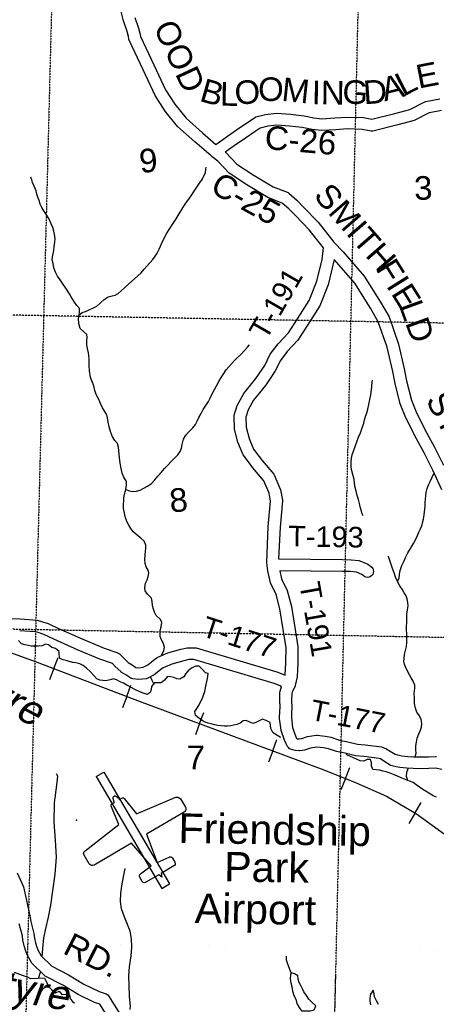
# Model space of a CAD drawing. Header units: feet. Extents: x -155 to 2562643, y -56 to 364810.
# Tile 30 of 121: x 2475051 to 2482112, y 230391 to 247083. Entities that reach past the tile are written whole.
import ezdxf
from ezdxf.enums import TextEntityAlignment as Align

# ---------------------------------------------------------------- set-up
doc = ezdxf.new("R2010")
doc.units = ezdxf.units.FT
doc.header["$MEASUREMENT"] = 0
for name, pattern in [('HIDDEN', [0.375, 0.25, -0.125]), ('HIDDEN2', [0.1875, 0.125, -0.0625]), ('water', [0])]:
    doc.linetypes.add(name, pattern=pattern)
for name, color, linetype in [('AIRPORT', 7, 'Continuous'), ('COUNTY-RD', 7, 'Continuous'), ('CR-TEXT', 7, 'Continuous'), ('LTEXT', 1, 'Continuous'), ('RAILROAD', 6, 'Continuous'), ('SECTION', 8, 'HIDDEN2'), ('SECTION-TEXT', 8, 'Continuous'), ('TOWNSHIP', 9, 'HIDDEN'), ('TR-TEXT', 6, 'Continuous'), ('TWP-RD', 6, 'Continuous'), ('WATER-TEXT', 1, 'Continuous'), ('WATERWAY', 14, 'water')]:
    doc.layers.add(name, color=color, linetype=linetype)
doc.styles.add('ARIAL', font='arial.ttf')

# ---------------------------------------------------------------- blocks, each defined once
blk = doc.blocks.new('PIPER')
at = {"color": 0, "linetype": 'Continuous'}
blk.add_lwpolyline([(0, 0), (1, 5), (3, 10), (6, 14), (11, 18), (16, 22), (22, 26), (28, 29), (33, 31), (39, 33), (44, 35), (49, 37), (55, 38), (61, 40), (68, 41), (75, 43), (83, 44), (90, 45), (95, 46), (95, 95), (95, 100), (96, 104), (99, 110), (102, 114), (105, 118), (108, 120), (112, 122), (116, 124), (121, 125), (453, 172), (547, 889), (552, 906), (561, 920), (574, 932), (607, 942), (773, 942), (792, 939), (809, 930), (823, 917), (831, 900), (834, 881), (834, 143), (1337, 54), (1362, 277), (1366, 289), (1373, 301), (1382, 309), (1394, 315), (1408, 317), (1487, 317), (1501, 315), (1513, 308), (1523, 298), (1530, 285), (1532, 271), (1532, 19), (1591, -4), (1591, -4), (1532, -28), (1532, -280), (1530, -294), (1523, -307), (1513, -317), (1501, -323), (1487, -325), (1407, -325), (1394, -323), (1382, -318), (1373, -309), (1366, -298), (1362, -285), (1337, -63), (834, -152), (834, -889), (831, -908), (823, -925), (809, -939), (792, -947), (773, -950), (607, -950), (574, -940), (561, -929), (552, -914), (547, -897), (453, -180), (121, -134), (116, -132), (112, -131), (108, -129), (105, -126), (102, -122), (99, -118), (96, -113), (95, -108), (95, -104), (95, -54), (90, -54), (83, -53), (75, -51), (68, -50), (61, -48), (55, -47), (49, -45), (44, -44), (39, -42), (33, -40), (28, -38), (22, -34), (16, -31), (11, -27), (6, -23), (3, -18), (1, -13), (0, -9)], close=True, dxfattribs=at)
at = {"color": 0}
blk.add_point((27, -758), dxfattribs=at)

msp = doc.modelspace()

# ---------------------------------------------------------------- linework, layer by layer
at = {"layer": 'AIRPORT'}
for p, q in [((2476349.15, 234252.57), (2476478.52, 234328.48)), ((2476349.15, 234252.57), (2477462.48, 232355.07)), ((2476478.52, 234328.48), (2477591.85, 232430.98)), ((2477462.48, 232355.07), (2477591.85, 232430.98))]:
    msp.add_line(p, q, dxfattribs=at)
at = {"layer": 'COUNTY-RD'}
for points in [[(2480198.59, 243213.32), (2479958.05, 243519.73), (2479724.02, 243761.05), (2479611.08, 243878.74), (2479502.05, 243974.59), (2479255.72, 244071.33), (2478900.92, 244283.89), (2478599.35, 244478.76), (2478409.77, 244682.9), (2478313.23, 244759.96), (2478311.67, 244760.84), (2478306.79, 244765.03), (2478301.12, 244769.26), (2478300.04, 244770.49), (2478296.67, 244773.18), (2478295.59, 244774.65), (2478016.6, 245014.18), (2477725.12, 245274.6), (2477515.37, 245531.04), (2477345.66, 245799.63), (2477141.79, 246232.97), (2476904.06, 246734.13), (2476899.45, 246750.7), (2476894.85, 246796.68), (2476870.5, 246884.11), (2476812.05, 247064.15), (2476752.69, 247287.8)], [(2477003.96, 247120.72), (2477062.04, 246941.84), (2477092.15, 246833.73), (2477095.88, 246796.41), (2477322.63, 246318.39), (2477521.36, 245895.98), (2477677.91, 245648.21), (2477870.03, 245413.33), (2478148.38, 245164.64), (2478375.28, 244969.83), (2478571.44, 245108.62), (2478766.8, 245242.28), (2478930.1, 245349.89), (2479035.02, 245425.6)], [(2479035.02, 245425.6), (2479052.24, 245433.62), (2479219.45, 245475.66), (2479402.52, 245495.59), (2479641.44, 245479.84), (2479870.06, 245453.99), (2480038.69, 245420.09), (2480173.59, 245403.61), (2480393.37, 245418.02), (2480600.12, 245433.08), (2480879.29, 245422.04), (2481017.11, 245394.85), (2481406.74, 245492.77), (2481664.8, 245561.57), (2481919.75, 245689.63), (2481932.88, 245694.08), (2481937.21, 245694.91), (2481960.49, 245699.36), (2482169.8, 245739.36)], [(2482197.36, 245541), (2481998.01, 245502.91), (2481990.9, 245501.55), (2481736.19, 245373.61), (2481456.88, 245299.15), (2481036.97, 245193.62), (2481022.31, 245192.16), (2481007.6, 245192.87), (2480855.83, 245222.82), (2480603.45, 245232.8), (2480407.18, 245218.5), (2480167.97, 245202.81), (2480006.81, 245222.49), (2479839.05, 245256.23)], [(2479839.05, 245256.23), (2479623.62, 245280.58), (2479406.79, 245294.87), (2479254.82, 245278.32), (2479128.8, 245246.64), (2479043.7, 245185.23), (2478878.29, 245076.23), (2478685.67, 244944.44), (2478535.67, 244838.31), (2478546.18, 244829.92), (2478728.9, 244633.17), (2479006.62, 244453.71), (2479344.27, 244251.43), (2479599.57, 244151.16), (2479614.41, 244142.11), (2479749.5, 244023.34), (2479867.95, 243899.92), (2480108.91, 243651.45), (2480377.56, 243309.23), (2480534.93, 243145.74), (2480889.97, 242736.35), (2481168.49, 242294.2), (2481311.66, 242046.12), (2481470.41, 241584.31), (2481568.95, 241162.11), (2481609.2, 240959.63), (2481689.37, 240633.18), (2481778.16, 240418), (2481950.55, 240071.99), (2482081.87, 239833.85), (2482232.67, 239532.99)], [(2482206.92, 239113.57), (2482052.53, 239446.05), (2481904.83, 239740.72), (2481773.4, 239979.06), (2481595.98, 240335.16), (2481498.73, 240570.84), (2481413.9, 240916.27), (2481373.43, 241119.88), (2481277.97, 241528.92), (2481128.8, 241962.85), (2480997.21, 242190.87), (2480728.87, 242616.85), (2480387.23, 243010.78), (2480380.41, 243017.86)], [(2480380.41, 243017.86), (2480380.41, 243017.86), (2480380.41, 243017.86)], [(2475009.84, 232621.06), (2475114.29, 232382.46), (2475207.94, 231971.87), (2475222.67, 231891.56), (2475239.93, 231797.48), (2475293.34, 231590.7), (2475302.57, 231510.8), (2475319.68, 231432.17), (2475342.4, 231359.68), (2475359.51, 231315.14), (2475414.69, 231214.61), (2475595.65, 231036.1), (2475879.12, 230890.94), (2476137.41, 230731.05), (2476396.51, 230609.23), (2476517.73, 230567.76), (2476532.7, 230559.59), (2476546.07, 230549)], [(2476651.18, 230011.07), (2476411.44, 230392.74), (2476321.37, 230423.55), (2476041.91, 230554.95), (2475780.74, 230716.62), (2475483.99, 230868.58), (2475471.6, 230877.54), (2475258.66, 231087.59), (2475249.89, 231099.2), (2475177.67, 231230.78), (2475153.44, 231293.84), (2475126.16, 231380.89), (2475105.03, 231477.98), (2475096.24, 231554.04), (2475044.5, 231754.37)], [(2476546.07, 230549), (2476557.45, 230536.3), (2476817.38, 230122.48), (2476974.6, 229902.33), (2477152.99, 229647.51), (2477158.19, 229638.06), (2477222.35, 229484.16), (2477225.61, 229472.64), (2477258.55, 229263.2), (2477251.89, 229094.42), (2477249.56, 229081.17), (2477191.94, 228899.98), (2477186.79, 228888.78), (2477094.65, 228739.93), (2477021.71, 228610.41), (2476994.95, 228551.17), (2476983.87, 228524.86)]]:
    msp.add_lwpolyline(points, dxfattribs=at)
at = {"layer": 'RAILROAD'}
for p, q in [((2475631.19, 236081.37), (2475703.46, 236270.97)), ((2475631.19, 236081.37), (2475558.17, 235889.82)), ((2476864.61, 235611.18), (2476936.88, 235800.77)), ((2476864.61, 235611.18), (2476791.58, 235419.63)), ((2478101.23, 235149.5), (2478171.92, 235339.69)), ((2478101.23, 235149.5), (2478029.8, 234957.35)), ((2479338.51, 234689.58), (2479409.21, 234879.76)), ((2479338.51, 234689.58), (2479267.08, 234497.43)), ((2480571.77, 234219.28), (2480647.81, 234407.39)), ((2480571.77, 234219.28), (2480494.95, 234029.22)), ((2481752.39, 233634.72), (2481855.21, 233809.64)), ((2481752.39, 233634.72), (2481648.51, 233457.99))]:
    msp.add_line(p, q, dxfattribs=at)
for points in [[(2471723.07, 238011.83), (2471726.13, 238010.67), (2472227.3, 237728.24), (2472784.38, 237383.71), (2473293.55, 237063.21), (2473796.72, 236760.75), (2474327.84, 236584.48), (2474835, 236376.16), (2475378.11, 236177.85), (2477075.31, 235530.86), (2480206.15, 234367.06), (2480751.25, 234146.73), (2481266.4, 233920.38), (2481777.56, 233619.92), (2482304.69, 233237.33), (2482811.86, 232858.74), (2483327.01, 232522.23), (2483870.11, 232175.69), (2484429.19, 231741.03), (2484934.36, 231310.36), (2485485.45, 231067.99), (2486058.5, 230873.69), (2486565.67, 230825.62), (2486907.97, 230812.55)], [(2474835, 236376.16), (2475378.11, 236177.85), (2477075.31, 235530.86), (2480206.15, 234367.06), (2480751.25, 234146.73), (2481266.4, 233920.38), (2481777.56, 233619.92), (2482304.69, 233237.33)]]:
    msp.add_lwpolyline(points, dxfattribs=at)
at = {"layer": 'RAILROAD', "const_width": 0.08}
msp.add_lwpolyline([(2482304.69, 233237.33), (2481777.56, 233619.92), (2481266.4, 233920.38), (2480751.25, 234146.73), (2480206.15, 234367.06), (2477075.31, 235530.86), (2475378.11, 236177.85), (2474835, 236376.16)], dxfattribs=at)
at = {"layer": 'SECTION'}
for points in [[(2476029.32, 264477.86), (2475187.08, 231440.25)], [(2480341.13, 228020.53), (2481186.7, 264407.36)], [(2486025.42, 241868.88), (2461202.64, 242328.02)], [(2453179.88, 237173.37), (2485918.78, 236542.14)], [(2475187.08, 231440.25), (2474779.62, 215457.3)], [(2480392.42, 230227.92), (2480407.82, 230890.74)]]:
    msp.add_lwpolyline(points, dxfattribs=at)
at = {"layer": 'TOWNSHIP', "const_width": 0.03, "flags": 128}
msp.add_lwpolyline([(2452998.29, 231860.32), (2485804.01, 231239.25)], dxfattribs=at)
at = {"layer": 'TWP-RD'}
for points in [[(2479563.9, 236179.04), (2479567.27, 236434.38), (2479515.39, 236745.47), (2479460.28, 237094.31), (2479395.79, 237337.43), (2479299.51, 237538.32), (2479257.23, 237737.2), (2479245.46, 237823.68), (2479243.63, 237830.81), (2479243.69, 237836.68), (2479237.31, 237883.6), (2479263.74, 238492.16), (2479303.19, 238921.61), (2479277.25, 239055.28), (2479189.52, 239265.78), (2479001.79, 239483.69), (2478927.29, 239585.58), (2478839.02, 239706.3), (2478750.8, 239920.24), (2478690.66, 240143.22), (2478684.83, 240361.04), (2478686.82, 240376.47), (2478735.54, 240543.5), (2478848.07, 240747.22), (2479054.47, 240998.47), (2479203.95, 241219.9), (2479297.93, 241410.26), (2479431.7, 241586.05), (2479605.74, 241774.58), (2479812.89, 242092.81), (2479957.61, 242323.6), (2480089.63, 242647.39), (2480179.61, 243019.38), (2480198.59, 243213.32)], [(2480380.41, 243017.86), (2480280.49, 242585.78), (2480136.26, 242232.03), (2479981.43, 241985.12), (2479764.15, 241651.33), (2479585.1, 241457.37), (2479468.75, 241304.47), (2479377.29, 241119.22), (2479214.97, 240878.77), (2479014.27, 240634.45), (2478921.33, 240466.21), (2478885.38, 240342.97), (2478889.96, 240172.34), (2478940.57, 239984.67), (2479014.71, 239804.87), (2479104.27, 239682.38), (2479158.53, 239608.18), (2479356.62, 239378.24), (2479364.95, 239364.75), (2479469.71, 239113.39), (2479503.6, 238938.75), (2479504.31, 238924.58), (2479463.34, 238478.66), (2479440.02, 237941.88), (2480524.66, 237930.29), (2480670.14, 237926.59), (2480801.21, 237915.7), (2480817.19, 237911.67), (2480951, 237853.2), (2481018.36, 237800.59), (2481034.21, 237779.56), (2481044.08, 237755.14), (2481047.29, 237729.02), (2481043.63, 237702.95), (2481033.35, 237678.71), (2481017.14, 237657.95), (2480996.11, 237642.1), (2480971.69, 237632.23), (2480945.57, 237629.02), (2480919.5, 237632.68), (2480895.26, 237642.96), (2480847.78, 237680.04), (2480759.88, 237718.45), (2480659.31, 237726.81), (2480521.06, 237730.31), (2479460.76, 237741.65), (2479490.17, 237603.25), (2479584.28, 237406.9), (2479656.22, 237135.67), (2479712.81, 236777.52), (2479767.49, 236449.62), (2479763.82, 236172.15), (2479750.97, 235941.6), (2479719.08, 235795.16), (2479718.75, 235791.57), (2479717.79, 235788.32), (2479717.25, 235784.92), (2479716.27, 235782.27), (2479714.96, 235776.26), (2479713.28, 235773), (2479713.18, 235772.67), (2479711.6, 235769.66), (2479710.41, 235766.44), (2479707.22, 235761.25), (2479702.89, 235752.86), (2479702.65, 235752.6), (2479669.7, 235689.75), (2479660.55, 235652.89), (2479660.38, 235557.81), (2479662.91, 235406.85), (2479657.62, 235353), (2479655.78, 235247.95), (2479676.66, 235081.39), (2479724.64, 234941.28), (2479743.49, 234897.04), (2479744.01, 234896.16), (2479752.49, 234893.89), (2479788.32, 234890.65), (2479831.32, 234896.79), (2479930.8, 234930.58), (2480078.13, 234951.04), (2480091.11, 234951.15), (2480229.16, 234934.37), (2480329.8, 234918.95), (2480339.58, 234916.42), (2480471.08, 234867.81), (2480611.84, 234841.3), (2480773.41, 234801.29), (2480903.85, 234790.06), (2481181.65, 234753.31), (2481241.98, 234736.01), (2481255.35, 234729.95), (2481327.36, 234683.56), (2481414.83, 234629.5), (2481477.24, 234612.99), (2481525.16, 234601.84), (2481628.92, 234592.48), (2481725.05, 234586.41), (2481852.89, 234584.7)], [(2474569.08, 236933.64), (2475060.14, 236924), (2475346.84, 236903.73), (2475440.1, 236877.4), (2475533.75, 236844.26), (2475710.29, 236763.52), (2476123.75, 236580.78), (2476481.73, 236426.52), (2476716.16, 236347.17), (2476729.76, 236340.1), (2476742.15, 236331.02), (2476809.55, 236263.57), (2476889.92, 236187.44), (2476957.73, 236146.75), (2477021.91, 236102.85), (2477072.76, 236097.79), (2477145.27, 236104.74), (2477222.48, 236145.1), (2477279.15, 236190.1), (2477316.65, 236224.68), (2477381.76, 236270.61), (2477391.42, 236275.94), (2477562.62, 236347.14), (2477781.94, 236409.24), (2477889.67, 236432.76), (2477900.39, 236433.91), (2478026.85, 236433.84), (2478041.16, 236431.75), (2479427.45, 236019.22), (2479552.19, 235969.03), (2479563.9, 236179.04)], [(2477212.01, 235913.95), (2477193.45, 235908.44), (2477072.4, 235896.85), (2476968.34, 235907.19), (2476952.19, 235911.59), (2476937, 235918.61), (2476849.73, 235978.31), (2476772.96, 236024.38), (2476764.28, 236030.97), (2476670.03, 236120.25), (2476622.62, 236167.68), (2476409.97, 236239.66), (2476043.74, 236397.48), (2475628.28, 236581.1), (2475458.65, 236658.68), (2475379.51, 236686.68), (2475312.26, 236705.67), (2475051.11, 236724.14)], [(2482207.81, 234372.8), (2482098.13, 234392.53), (2481986.19, 234386.94), (2481853.26, 234384.68), (2481717.42, 234386.49), (2481613.63, 234393.04), (2481493.35, 234403.9), (2481429, 234418.87), (2481342.18, 234441.83), (2481328.6, 234447.67), (2481220.62, 234514.42), (2481165.61, 234549.85), (2481140.76, 234556.97), (2480882.15, 234591.18), (2480740.6, 234603.37), (2480569.26, 234645.8), (2480417.53, 234674.38), (2480284.49, 234723.56), (2480201.94, 234736.21), (2480086.33, 234750.26), (2479977.14, 234735.1), (2479878.02, 234701.43), (2479799.3, 234690.19), (2479787.71, 234689.89), (2479717.34, 234696.25), (2479643.46, 234716.06), (2479626.04, 234724.59), (2479610.57, 234736.33), (2479597.65, 234750.81), (2479564.67, 234806.49), (2479537.78, 234869.6), (2479482.45, 235031.2), (2479480.14, 235041.2), (2479455.56, 235237.22), (2479457.8, 235364.55), (2479462.75, 235414.98), (2479460.38, 235556.3), (2479460.58, 235671.41), (2479462.06, 235683.42), (2479479.93, 235755.44), (2479484.19, 235766.65), (2479488.1, 235774.1), (2479463.9, 235788.97), (2479361.46, 235830.19), (2478004.98, 236233.85), (2477916.49, 236233.9), (2477830.55, 236215.14), (2477628.49, 236157.92), (2477483.51, 236097.63), (2477442.62, 236068.79), (2477409.3, 236038.06), (2477331.97, 235976.66), (2477212.01, 235913.95)], [(2481852.89, 234584.7), (2481979.5, 234586.86), (2482105.28, 234593.14), (2482116.66, 234592.41)]]:
    msp.add_lwpolyline(points, dxfattribs=at)
at = {"layer": 'WATERWAY'}
for points in [[(2476057.02, 242076.83), (2476108.8, 242117.41), (2476166.82, 242133.97), (2476228.74, 242162.6), (2476300.64, 242197.34), (2476358.55, 242225.94), (2476420.24, 242280.66), (2476481.89, 242339.4), (2476549.68, 242384.13), (2476615.71, 242402.77), (2476669.75, 242415.28), (2476721.66, 242441.82), (2476773.41, 242486.42), (2476831.1, 242541.11), (2476902.71, 242605.95), (2476996.22, 242691.06), (2477051.95, 242739.71), (2477107.63, 242792.37), (2477163.27, 242851.06), (2477212.89, 242909.69), (2477308.18, 243018.9), (2477373.54, 243111.79), (2477416.92, 243194.46), (2477454.24, 243283.09), (2477497.5, 243379.81), (2477544.85, 243466.53), (2477594.29, 243545.23), (2477645.75, 243621.95), (2477701.15, 243706.72), (2477754.55, 243791.48), (2477800.03, 243864.13), (2477835.62, 243920.64), (2477869.27, 243971.11), (2477930.69, 244055.94), (2477968.27, 244114.47), (2478009.83, 244177.05), (2478055.35, 244245.68), (2478100.88, 244312.31), (2478142.44, 244374.89), (2478174.01, 244433.36), (2478197.59, 244487.77), (2478205.07, 244548.05), (2478208.77, 244584.21)], [(2477447.5, 236308.28), (2477464.6, 236326.28), (2477494.13, 236388.75), (2477507.66, 236445.07), (2477482.95, 236517.12), (2477452.37, 236571.05), (2477431.83, 236625.07), (2477429.37, 236675.23), (2477432.9, 236729.45), (2477446.38, 236791.79), (2477459.77, 236864.16), (2477437.24, 236916.16), (2477366.45, 236981.78), (2477333.85, 237037.71), (2477313.16, 237107.78), (2477302.67, 237159.88), (2477298.13, 237218.05), (2477285.56, 237278.15), (2477218.76, 237345.83), (2477180.16, 237399.69), (2477169.67, 237451.78), (2477185.03, 237528.19), (2477210.56, 237588.62), (2477230.11, 237644.99), (2477241.64, 237701.29), (2477231.16, 237751.38), (2477194.54, 237809.28), (2477178, 237863.33), (2477171.35, 237933.52), (2477176.7, 238007.84), (2477184.19, 238068.12), (2477187.69, 238124.35), (2477187.22, 238176.53), (2477158.55, 238242.52), (2477101.94, 238292.22), (2477039.32, 238341.86), (2476974.61, 238399.51), (2476936, 238455.38), (2476899.36, 238515.28), (2476870.81, 238567.22), (2476846.11, 238637.26), (2476831.62, 238687.32), (2476819.06, 238745.42), (2476812.58, 238797.55), (2476811.93, 238869.8), (2476813.45, 238924.01), (2476814.98, 238976.21), (2476828.48, 239036.54), (2476844, 239094.88), (2476853.51, 239153.17), (2476859.08, 239203.4), (2476860.63, 239253.59), (2476815.86, 239325.47), (2476789.17, 239393.48), (2476768.39, 239473.59), (2476751.54, 239563.77), (2476740.64, 239660.02), (2476723.01, 239836.5), (2476706.42, 239896.57), (2476663.82, 239950.4), (2476625.15, 240012.29), (2476588.22, 240104.31), (2476565.47, 240180.38), (2476552.74, 240258.55), (2476542.06, 240330.72), (2476525.51, 240386.78), (2476496.96, 240438.72), (2476456.25, 240504.61), (2476423.5, 240578.6), (2476398.94, 240632.58), (2476366.31, 240692.51), (2476343.78, 240744.51), (2476327.27, 240796.55), (2476314.78, 240846.63), (2476298.2, 240906.7), (2476273.62, 240962.69), (2476251.06, 241018.7), (2476236.02, 241128.96), (2476231.18, 241221.25), (2476228.67, 241277.43), (2476228.19, 241331.62), (2476221.66, 241387.77), (2476215.2, 241437.89), (2476198.5, 241510.01), (2476187.91, 241572.14), (2476191.29, 241642.42), (2476196.82, 241696.66), (2476190.34, 241748.79), (2476137.83, 241788.48), (2476077.14, 241846.17), (2476056.29, 241934.31), (2476047.55, 242014.52), (2476057.02, 242076.83), (2476057.02, 242076.83), (2476062.51, 242135.08), (2476062.06, 242185.26), (2476021.48, 242237.1), (2475978.82, 242296.95), (2475921.87, 242384.77), (2475893.32, 242436.71), (2475834.31, 242530.55), (2475783.5, 242604.38), (2475736.77, 242670.21), (2475694.06, 242736.08), (2475657.35, 242804.01), (2475632.65, 242874.05), (2475615.92, 242950.18), (2475603.31, 243014.3), (2475606.87, 243064.51), (2475618.45, 243114.79), (2475627.97, 243171.07), (2475637.41, 243237.39), (2475648.79, 243309.75), (2475652.26, 243370), (2475643.57, 243444.19), (2475631.05, 243498.27), (2475610.45, 243558.31), (2475583.8, 243622.31), (2475542.88, 243712.29), (2475504.19, 243776.18), (2475461.48, 243842.05), (2475426.88, 243897.96), (2475400.27, 243957.95), (2475383.68, 244018.02), (2475361.11, 244074.03), (2475342.61, 244124.05), (2475330.04, 244184.15), (2475299.28, 244258.16), (2475270.65, 244320.13), (2475256.16, 244370.19), (2475241.74, 244412.22)], [(2476847.85, 239118.5), (2476914.22, 239093.48), (2476970.45, 239085.93), (2477028.58, 239090.45), (2477090.61, 239107.04), (2477146.53, 239133.61), (2477218.39, 239172.36), (2477284.14, 239221.1), (2477341.78, 239279.8), (2477393.37, 239342.47), (2477448.93, 239409.18), (2477506.52, 239473.91), (2477568.12, 239538.67), (2477613.8, 239589.24), (2477669.47, 239643.91), (2477729.09, 239704.64), (2477772.68, 239765.23), (2477794.27, 239817.6), (2477805.73, 239881.92), (2477826.98, 239972.43), (2477868.48, 240041.03), (2477914.16, 240091.6), (2477987.7, 240166.5), (2478029.33, 240221.05), (2478060.94, 240275.51), (2478088.46, 240337.97), (2478123.93, 240408.53), (2478163.43, 240477.11), (2478204.97, 240541.7), (2478248.48, 240610.32), (2478285.97, 240678.88), (2478321.44, 240749.44), (2478352.97, 240811.93), (2478388.5, 240876.47), (2478425.94, 240951.05), (2478467.44, 241019.65), (2478510.99, 241084.26), (2478552.56, 241144.83), (2478596.2, 241199.4), (2478643.83, 241256.01), (2478693.52, 241306.62), (2478745.22, 241357.24), (2478796.93, 241405.86), (2478866.48, 241478.71), (2478914.13, 241533.31), (2478946.48, 241571.34)], [(2480873.7, 238670.79), (2480857.07, 238705.81), (2480836.47, 238765.85), (2480821.93, 238821.93), (2480809.37, 238880.03), (2480794.73, 238946.14), (2480772.02, 239018.2), (2480751.3, 239092.29), (2480736.74, 239150.37), (2480726.02, 239226.55), (2480717.42, 239290.71), (2480696.65, 239370.82), (2480680.04, 239432.9), (2480669.45, 239495.03), (2480666.98, 239547.2), (2480668.53, 239597.39), (2480676.07, 239651.65), (2480687.62, 239705.94), (2480709.1, 239770.36), (2480734.51, 239844.84), (2480765.88, 239925.39), (2480795.26, 240003.93), (2480824.69, 240076.44), (2480861.86, 240181.13), (2480881.38, 240241.51), (2480896.9, 240299.85), (2480914.44, 240356.21), (2480933.96, 240416.59), (2480953.42, 240482.99), (2480970.79, 240559.42), (2480986.07, 240643.85), (2480999.39, 240724.25), (2481010.69, 240806.64), (2481016.25, 240856.87), (2481025.49, 240945.27), (2481025.49, 240945.27), (2481029.26, 240971.39)], [(2481453.93, 237562.45), (2481482.63, 237617.26), (2481490.09, 237679.55), (2481501.55, 237743.88), (2481528.85, 237830.42), (2481564.23, 237911.01), (2481597.71, 237979.54), (2481631.23, 238044.06), (2481676.67, 238120.73), (2481724.09, 238201.42), (2481763.52, 238278.03), (2481793.06, 238338.5), (2481816.62, 238394.9), (2481842.21, 238449.32), (2481863.8, 238501.69), (2481879.39, 238552), (2481892.87, 238614.34), (2481906.25, 238688.72), (2481920.99, 238833.37), (2481924.43, 238897.63), (2481927.92, 238955.86), (2481933.43, 239012.11), (2481940.95, 239068.38), (2481954.41, 239132.72), (2481979.9, 239197.17), (2482005.49, 239251.59), (2482040.91, 239328.16), (2482070.24, 239388.2)], [(2481755.39, 234584.03), (2481770.07, 234647.09), (2481767.52, 234707.28), (2481766.94, 234771.5), (2481774.37, 234837.8), (2481789.86, 234900.16), (2481817.27, 234974.66), (2481844.75, 235041.13), (2481858.34, 235091.43), (2481863.8, 235153.7), (2481855.2, 235217.86), (2481824.54, 235281.82), (2481781.86, 235343.68), (2481759.19, 235411.73), (2481744.42, 235491.89), (2481739.62, 235580.17), (2481738.92, 235658.44), (2481748.13, 235748.84), (2481749.65, 235803.05), (2481718.97, 235869.02), (2481686.38, 235924.95), (2481657.83, 235976.89), (2481600.7, 236084.78), (2481578.11, 236142.8), (2481559.56, 236198.84), (2481570.49, 236321.37), (2481591.94, 236389.8), (2481605.37, 236458.16), (2481610.81, 236522.44), (2481612.16, 236594.71), (2481609.49, 236668.95), (2481606.87, 236737.17), (2481606.33, 236797.38), (2481609.73, 236865.66), (2481613.11, 236935.94), (2481614.5, 237004.2), (2481623.84, 237080.55), (2481633.26, 237148.87), (2481628.74, 237205.04), (2481620.2, 237263.17), (2481601.69, 237313.19), (2481569.13, 237365.1), (2481532.46, 237429.01), (2481495.83, 237486.91), (2481444.86, 237578.8), (2481420.29, 237634.79), (2481395.59, 237704.83), (2481366.86, 237776.84), (2481344.19, 237844.89), (2481321.49, 237914.95), (2481302.85, 237981.03), (2481299.24, 237988.84)], [(2479477.69, 234911.91), (2479464.99, 234918.34), (2479400.41, 234961.95), (2479343.89, 235001.61), (2479307.21, 235065.52), (2479302.75, 235115.66), (2479294.28, 235165.77), (2479229.76, 235203.35), (2479163.37, 235224.86), (2479055.57, 235167.73), (2479003.57, 235151.23), (2478953.2, 235176.89), (2478890.77, 235204.46), (2478840.7, 235196), (2478786.91, 235155.39), (2478732.92, 235136.86), (2478682.89, 235124.39), (2478628.84, 235111.89), (2478572.74, 235105.38), (2478516.56, 235106.91), (2478464.36, 235112.48), (2478408.13, 235120.03), (2478353.91, 235127.59), (2478297.61, 235143.16), (2478247.34, 235156.78), (2478195.03, 235174.4), (2478142.63, 235202.05), (2478082.07, 235245.69), (2478031.56, 235285.4), (2478016.89, 235355.52), (2478052.54, 235406.01), (2478086.17, 235458.49), (2478113.71, 235518.94), (2478147.26, 235579.44), (2478166.85, 235631.8), (2478186.37, 235692.18), (2478201.82, 235758.55), (2478213.36, 235812.84), (2478228.74, 235887.24), (2478240.22, 235949.56), (2478247.77, 236001.81), (2478197.56, 236009.41), (2478144.83, 236073.19), (2478094.24, 236122.93), (2478032.07, 236122.4), (2477964.15, 236091.71), (2477904.37, 236047.04), (2477868.72, 235996.55), (2477831.1, 235942.04), (2477767.25, 235905.36), (2477717.05, 235910.95), (2477664.74, 235928.56), (2477612.45, 235944.17), (2477556.28, 235945.7), (2477506.66, 235887.06), (2477448.89, 235842.41), (2477392.75, 235839.92), (2477334.59, 235839.42), (2477282.98, 235778.76), (2477277.44, 235726.53), (2477263.87, 235674.23), (2477211.97, 235645.68), (2477143.58, 235667.17), (2477075.12, 235696.69), (2477014.7, 235724.27), (2476954.26, 235753.86), (2476867.57, 235803.3), (2476809.13, 235832.9), (2476752.72, 235860.52), (2476694.29, 235890.13), (2476641.96, 235909.75), (2476581.95, 235891.17), (2476513.89, 235876.54), (2476459.72, 235878.08), (2476459.72, 235878.08), (2476409.51, 235885.68), (2476357.13, 235911.32), (2476308.49, 235967.1), (2476247.72, 236032.82), (2476185.02, 236090.49), (2476124.44, 236136.13), (2476070.04, 236163.77), (2476001.72, 236177.23), (2475949.5, 236184.81), (2475887.18, 236200.34), (2475836.88, 236217.97), (2475786.61, 236231.59), (2475734.28, 236251.21), (2475719.63, 236319.33), (2475721.15, 236373.54), (2475658.51, 236425.18), (2475598.19, 236440.72), (2475539.65, 236482.37), (2475487.38, 236495.97), (2475431.45, 236469.4), (2475371.34, 236462.86), (2475309.17, 236462.33), (2475244.97, 236463.79), (2475194.74, 236473.39), (2475142.46, 236486.99), (2475084.16, 236502.55), (2475031.49, 236560.31)], [(2477323, 235825.8), (2477294.1, 235881.22), (2477272.02, 235930.53)], [(2482113.74, 233901.35), (2482059.37, 233924.97), (2481938.39, 233996.19), (2481883.89, 234033.86), (2481825.37, 234073.5), (2481772.86, 234113.2), (2481718.37, 234150.87), (2481657.96, 234176.44), (2481573.44, 234207.83), (2481517.08, 234229.43), (2481454.64, 234259), (2481386.17, 234288.52), (2481329.84, 234308.11), (2481261.43, 234331.61), (2481209.16, 234345.21), (2481146.84, 234360.73), (2481096.64, 234366.32), (2481036.44, 234369.82), (2481015.82, 234431.86), (2481015.35, 234484.05), (2481015.35, 234484.05), (2480996.8, 234540.09), (2480940.64, 234539.61), (2480882.71, 234513.02), (2480822.47, 234520.53), (2480760.08, 234544.08), (2480709.7, 234569.74), (2480655.35, 234591.35), (2480594.91, 234620.94), (2480586.36, 234627.54)], [(2481626.85, 234187.99), (2481609.12, 234254.3), (2481614.51, 234324.6), (2481632.69, 234386.65)], [(2475432.04, 231189.44), (2475432.42, 231196.05), (2475444.19, 231339.07), (2475462.82, 231520.48), (2475497.59, 231698.4), (2475538.54, 231870.49), (2475578.66, 232070.68), (2475613.39, 232316.9), (2475653.06, 232599.44), (2475672.59, 232885.35), (2475659.93, 233176.23), (2475636.9, 233478.83), (2475639.23, 233804.35), (2475682.36, 234105.08), (2475697.78, 234260.27), (2475672.69, 234295.62)], [(2476920.66, 230305.12), (2476927.7, 230356.79), (2476910.8, 230520.97), (2476905.12, 230711.64), (2476902.34, 230872.26), (2476911.75, 231027.25), (2476942.22, 231215.07), (2476953.87, 231362.11), (2476947.81, 231498.52), (2476923.85, 231630.32), (2476822.15, 231884.16), (2476778.42, 232007.29), (2476758.59, 232135.21), (2476766.47, 232274.08), (2476787.83, 232431.48), (2476820.6, 232609.33), (2476836.46, 232691.08)], [(2479654.42, 230923.03), (2479638.82, 230954.23), (2479609.67, 231023.74), (2479590.6, 231087.42), (2479573.74, 231139.14), (2479575.59, 231207.55)], [(2475472.33, 230831.56), (2475239.29, 230820.12), (2475192.48, 230844.72), (2475099.35, 230877.84), (2474961.54, 230931.62)], [(2475371.11, 230826.59), (2475404.01, 230937.4)], [(2479637.96, 230888.19), (2479637.1, 230822.14), (2479646.26, 230754.28), (2479661.33, 230690.52), (2479674.62, 230614.73), (2479697.81, 230543.11), (2479732.91, 230475.71), (2479750.16, 230401.99), (2479789.18, 230338.66), (2479828.1, 230281.33), (2479905.94, 230282.73), (2479975.83, 230281.98), (2480043.41, 230299.2), (2480070.25, 230363.71), (2480009.37, 230420.64), (2479950.53, 230475.61), (2479911.47, 230540.94), (2479864.5, 230602.12), (2479843.61, 230655.77)], [(2479843.61, 230655.77), (2479815.75, 230710.08), (2479789.93, 230761.71), (2479770.58, 230819.78), (2479764.12, 230871.41), (2479706.05, 230910.12), (2479654.42, 230923.03), (2479637.96, 230888.19)], [(2475472.33, 230831.56), (2475509.46, 230762.2), (2475536.58, 230694.65), (2475595.53, 230633.68), (2475656.26, 230584.75), (2475719.68, 230611.9), (2475766.59, 230554.71), (2475834.34, 230561.93), (2475896.45, 230549.04), (2475907.5, 230487.21), (2475958.54, 230422.1), (2475985.37, 230414.93)], [(2481133.96, 230386.77), (2481096.97, 230448.13), (2481063.86, 230515.56), (2481060.97, 230567.53), (2481041.87, 230633.22), (2480999.17, 230562.43), (2480986.34, 230496.17), (2480987.2, 230446.16), (2480996.25, 230384.3)]]:
    msp.add_lwpolyline(points, dxfattribs=at)

# ---------------------------------------------------------------- block references
at = {"layer": 'AIRPORT', "xscale": 1.000002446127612, "yscale": 1.000002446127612, "rotation": 300.4494472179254}
msp.add_blockref('PIPER', (2476654.66, 233921.53), dxfattribs=at)

# ---------------------------------------------------------------- texts
at = {"layer": 'CR-TEXT', "style": 'ARIAL'}
for s, rotation, p in [('OOD', 295, (2477202.8, 246907.33)), ('E', 11, (2481834.41, 245795.85)), ('B', 344, (2478047.65, 245594.55)), ('O', 4, (2478714.25, 245521.39)), ('O', 359, (2479085.42, 245588.44)), ('M', 354, (2479465.55, 245589.99)), ('IN', 359, (2479995.82, 245531.96)), ('G', 356, (2480500.05, 245551.42)), ('D', 4, (2480894.62, 245528.26)), ('A', 14, (2481263.33, 245578.69)), ('L', 27, (2481604.11, 245666.78)), ('L', 359, (2478440.29, 245505.55)), ('C-26', 355, (2479181.6, 244772.81)), ('C-25', 331, (2478200.08, 244065.76)), ('SMITH', 311, (2479927.65, 244011.69)), ('FIE', 302, (2480970.8, 242801.01)), ('LD', 290, (2481361.27, 242197.1)), ('STATI', 298, (2481818.55, 240580.89)), ('RD.', 333, (2475709, 231157.04))]:
    msp.add_text(s, height=400, rotation=rotation, dxfattribs=at).set_placement(p, align=Align.BOTTOM_LEFT)
at = {"layer": 'LTEXT', "style": 'ARIAL'}
for s, p in [('Friendship', (2477735.65, 232979.44)), ('Park', (2478510, 232326.71)), ('Airport', (2478010.92, 231620.86))]:
    msp.add_text(s, height=500, rotation=359, dxfattribs=at).set_placement(p, align=Align.BOTTOM_LEFT)
at = {"layer": 'SECTION-TEXT', "style": 'ARIAL'}
for s, rotation, p in [('9', 5, (2477259.06, 244377.54)), ('3', 2, (2481901.14, 243910.66)), ('8', 5, (2477770.94, 238622.11))]:
    msp.add_text(s, height=400, rotation=rotation, dxfattribs=at).set_placement(p, align=Align.BOTTOM_CENTER)
msp.add_text('7', height=400, dxfattribs=at).set_placement((2478037.83, 234257.18), align=Align.BOTTOM_CENTER)
at = {"layer": 'TR-TEXT', "style": 'ARIAL'}
for s, rotation, p in [('T-191', 60, (2479316.13, 241581.55)), ('T-193', 359, (2479598.23, 238050.02)), ('T-191', 280, (2479685.04, 237502.13)), ('T-177', 342, (2478077.97, 236543.68)), ('T-177', 349, (2479934.58, 235115.21))]:
    msp.add_text(s, height=350, rotation=rotation, dxfattribs=at).set_placement(p, align=Align.BOTTOM_LEFT)
at = {"layer": 'WATER-TEXT', "style": 'ARIAL', "oblique": 10}
msp.add_text('McIntyre', height=500, rotation=332, dxfattribs=at).set_placement((2474340.33, 236156.94), align=Align.TOP_CENTER)
msp.add_text('McIntyre', height=500, rotation=350, dxfattribs=at).set_placement((2474497.49, 230366.82), align=Align.BOTTOM_CENTER)

doc.saveas('drawing.dxf')
